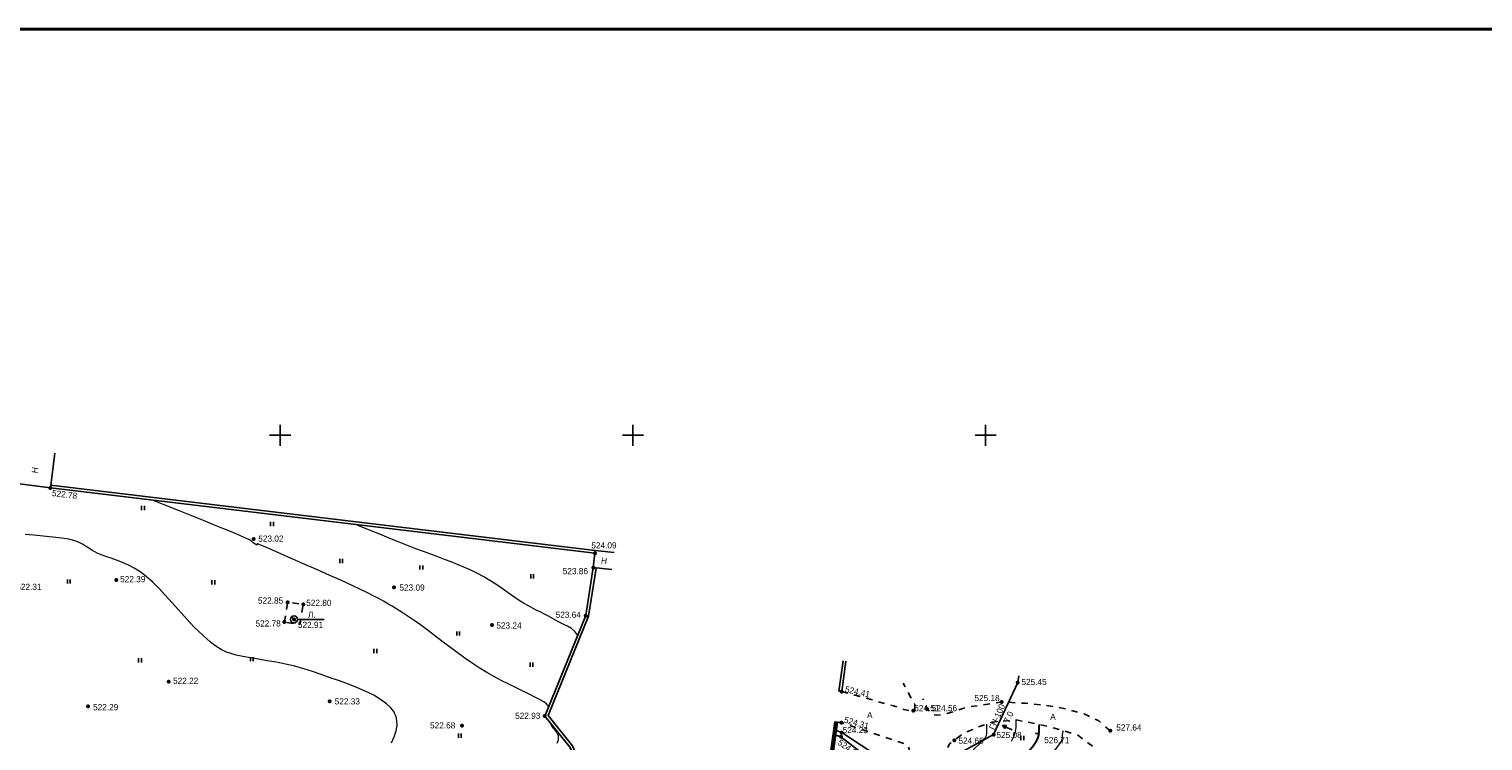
# Model space of a CAD drawing. Header units: millimetres. Extents: x -1128748 to 3035412, y -2195448 to -435774.
# Tile 78 of 159: x 491382 to 697479, y -1382078 to -1281086. Entities that reach past the tile are written whole.
import ezdxf

# ---------------------------------------------------------------- set-up
doc = ezdxf.new("R2010")
doc.units = ezdxf.units.MM
doc.linetypes.add('Д_ТРОТ_ТРУБА', pattern=[3, 1.5, -1.5])
doc.linetypes.add('ДОРОГИ_СТРОЯЩ', pattern=[9, 8, -1])
for name, color, linetype in [('(001) Сетка', 92, 'Continuous'), ('(004) Точки рельефа', 7, 'Continuous'), ('(004a) Точки рельефа (отк.)', 7, 'Continuous'), ('(007) Здания', 7, 'Continuous'), ('(011) Колодцы', 7, 'Continuous'), ('(013) Газ', 30, 'ИК_Газопровод -------г--------'), ('(022) Возд. Линии', 7, 'Continuous'), ('(025) Дорога', 7, 'Continuous'), ('(031) Горизонтали', 42, 'Continuous'), ('(035) Откосы', 7, 'Continuous'), ('(036) Растительность', 7, 'Continuous'), ('(040) Ограда', 7, 'Continuous')]:
    doc.layers.add(name, color=color, linetype=linetype)
for name, color, linetype, lineweight in [('(032) Горизонтали утолщенные', 32, 'Continuous', 30), ('(042) Бергштрих', 32, 'Continuous', 30), ('ВВГ 3х2.5', 5, 'Continuous', 40)]:
    doc.layers.add(name, color=color, linetype=linetype, lineweight=lineweight)
doc.styles.add('BM-431', font='txt')
doc.styles.add('D-431', font='txt')
doc.styles.add('P-131', font='txt')
doc.styles.add('S', font='txtwr', dxfattribs={"oblique": 15})
doc.styles.get("Standard").update_dxf_attribs({"font": 'arial.ttf'})
doc.linetypes.add('GAZ_VOZDUSH', pattern='A,1,-2,["~",Standard,S=3,R=0,X=-1.5,Y=-1.5],-1,10', length=14)
doc.linetypes.add('ИК_Газопровод -------г--------', pattern='A,9,-0.6,["Г",Standard,S=1.2,R=0,X=0,Y=-0.6],-1.2', length=10.8)
doc.linetypes.add('ОГРАДА_БЕТ', pattern='A,4,["|",Standard,S=0.8,R=0,X=0,Y=-0.8],4', length=8)
doc.linetypes.add('ОГРАДА_М_1М', pattern='A,2.5,["о",Standard,S=1,R=0,X=0,Y=-0.35],0.5,["0",Standard,S=0.5,R=0,X=-0.3,Y=-0.25],2.5', length=5.5)
doc.linetypes.add('ОТКОСЫ_УКРЕП', pattern='A,0.5,["|",Standard,S=1.2,R=0,X=0,Y=-1.2],0.8,[".",Standard,S=1,R=0.1,X=0.1,Y=-1.2],0.1,["|",Standard,S=0.5,R=0,X=0,Y=-0.5],0', length=1.4)

# ---------------------------------------------------------------- blocks, each defined once
blk = doc.blocks.new('I04010')
for p, q in [((-0.412273, 0.007146), (-0.412273, 1.207146)), ((0.387727, 1.207146), (0.387727, 0.007146))]:
    blk.add_line(p, q)
blk = doc.blocks.new('Setka')
at = {"layer": '(001) Сетка'}
for p, q in [((-1.5, 0), (1.5, 0)), ((0, 1.5), (0, -1.5))]:
    blk.add_line(p, q, dxfattribs=at)
blk = doc.blocks.new('I01171-flat-4')
at = {"layer": '(011) Колодцы'}
blk.add_line((-0.36, 0.35), (0.35, -0.35), dxfattribs=at)
blk.add_circle((0, 0), 0.5, dxfattribs=at)
at = {"color": 4, "style": 'S', "oblique": 15}
blk.add_attdef('Z', (0.81, -0.55), '', height=1, dxfattribs=at)
blk = doc.blocks.new('wef-flat-2')
at = {"layer": '(025) Дорога', "linetype": 'Д_ТРОТ_ТРУБА'}
blk.add_hatch(color=0, dxfattribs=at).paths.add_polyline_path([(-1121939, -1943163.38), (-1121938.8, -1943162.92), (-1121939.36, -1943162.94)])
at = {"layer": '(022) Возд. Линии', "color": 0}
for points in [[(-1121939.36, -1943162.94), (-1121939, -1943163.38)], [(-1121937.99, -1943163.55), (-1121938.9, -1943163.15)]]:
    blk.add_lwpolyline(points, dxfattribs=at)
at = {"layer": '(025) Дорога', "color": 0, "linetype": 'Д_ТРОТ_ТРУБА'}
blk.add_lwpolyline([(-1121939, -1943163.38), (-1121938.8, -1943162.92), (-1121939.36, -1943162.94), (-1121939, -1943163.38)], close=True, dxfattribs=at)
blk.add_lwpolyline([(-1121939, -1943163.38), (-1121938.8, -1943162.92)], dxfattribs=at)
blk = doc.blocks.new('A$C05d28b1e')
at = {"layer": '(013) Газ', "linetype": 'ByBlock'}
h = blk.add_hatch(color=0, dxfattribs=at)
edge = h.paths.add_edge_path()
edge.add_arc((138885, 152734), 250, 0, 360)
h = blk.add_hatch(color=0, dxfattribs=at)
edge = h.paths.add_edge_path()
edge.add_arc((135454, 145357), 250, 0, 360)
at = {"layer": '(004) Точки рельефа', "color": 7, "linetype": 'ByBlock', "lineweight": -2}
for p in [(1747, 180352), (30573, 173111), (78939, 171095), (78719, 169049), (11095, 167307), (50459, 166279), (35380, 164130), (37596, 163828), (34918, 161331), (36287, 161705), (64358, 160896), (77648, 162259), (18534, 152854), (138885, 152734), (113936, 151466), (7092, 149385), (41326, 150087), (126046, 148992), (136624, 150006), (60083, 146636), (71840, 147999), (113890, 147063), (113831, 145065), (129881, 144552), (135454, 145357), (152004, 145904)]:
    blk.add_point(p, dxfattribs=at)
at = {"layer": '(004a) Точки рельефа (отк.)', "color": 7, "linetype": 'ByBlock', "lineweight": -2}
for p in [(124083, 148765), (113938, 145653)]:
    blk.add_point(p, dxfattribs=at)
at = {"layer": '(007) Здания', "ltscale": 600}
blk.add_lwpolyline([(-3701, 181073), (1747, 180352), (2403, 185309)], dxfattribs=at)
at = {"layer": '(013) Газ', "linetype": 'GAZ_VOZDUSH', "ltscale": 600, "flags": 128}
blk.add_lwpolyline([(139039, 153682), (138885, 152734), (135454, 145357), (130316, 142546), (115842, 109039), (104824, 79051), (99727, 68744), (82201, 34139), (52809, 3628), (56082, -3749), (32593, -24350), (33828, -29046), (31852, -35564), (-6995, -77251), (-10648, -79274), (-22017, -90450), (-29954, -94459), (-74554, -132816), (-76953, -135094)], dxfattribs=at)
at = {"layer": '(022) Возд. Линии', "color": 0, "ltscale": 600, "flags": 128}
blk.add_lwpolyline([(36792, 161705), (40580, 161705)], dxfattribs=at)
at = {"layer": '(025) Дорога', "linetype": 'Д_ТРОТ_ТРУБА', "ltscale": 600, "flags": 128}
blk.add_lwpolyline([(34918, 161331), (35390, 164192), (37596, 163828), (37124, 160967)], close=True, dxfattribs=at)
for points in [[(113936, 151466), (121289, 149446), (122733, 148912), (123882, 148671), (124283, 148858), (124283, 149659), (122653, 152650)], [(152004, 145904), (150374, 147296), (148289, 148299), (144505, 149302), (139988, 149803), (136624, 150006), (131571, 149225), (128868, 148338), (127439, 148106), (126950, 148193), (126046, 148992), (125433, 150461)], [(113335, 147140), (113890, 147063), (123073, 144000), (123325, 143794), (123508, 143307), (123340, 142397), (117537, 129153), (105171, 96881), (98532, 80158)], [(103071, 78364), (108136, 94128), (121311, 127975), (129224, 144046), (129881, 144552), (131035, 145447), (133208, 146418), (135300, 147146), (138641, 147465), (143191, 146540), (147359, 145316), (149783, 143492), (150815, 142076)]]:
    blk.add_lwpolyline(points, dxfattribs=at)
at = {"layer": '(031) Горизонтали', "color": 42, "linetype": 'Continuous', "lineweight": 0, "ltscale": 600}
for points in [[(50108, 144220), (50467, 145065), (50748, 145883), (50893, 146696), (50873, 147357), (50761, 147865), (50632, 148213), (50551, 148390), (50474, 148534), (50296, 148818), (49964, 149229), (49415, 149751), (48574, 150367), (47587, 150946), (46483, 151491), (45288, 152008), (44031, 152499), (42738, 152971), (41437, 153426), (40155, 153870), (38921, 154307), (37687, 154710), (36404, 155057), (35096, 155357), (33788, 155618), (32505, 155849), (31270, 156058), (30110, 156254), (29048, 156446), (28109, 156641), (27317, 156849), (26697, 157077), (25959, 157444), (25362, 157796), (24859, 158152), (24398, 158531), (23931, 158952), (23409, 159435), (22780, 159999), (22223, 160533), (21542, 161252), (20764, 162111), (19911, 163067), (19010, 164075), (18083, 165091), (17157, 166072), (16255, 166972), (15401, 167749), (14621, 168358), (13710, 168934), (12820, 169403), (11958, 169785), (11133, 170101), (10352, 170372), (9625, 170618), (8959, 170861), (8363, 171120), (7709, 171473), (7192, 171801), (6741, 172107), (6285, 172392), (5752, 172659), (5071, 172912), (4358, 173076), (3328, 173237), (2089, 173391), (745, 173534), (-596, 173661), (-1828, 173767)], [(72384, 149334), (72068, 149736), (71700, 150020), (71273, 150248), (70784, 150481), (70226, 150781), (69809, 151009), (69234, 151296), (68520, 151642), (67689, 152044), (66764, 152501), (65765, 153010), (64714, 153569), (63632, 154177), (62540, 154832), (61533, 155486), (60484, 156213), (59408, 156992), (58322, 157802), (57242, 158622), (56184, 159431), (55164, 160207), (54198, 160928), (53303, 161575), (52495, 162124), (51625, 162688), (50883, 163161), (50226, 163568), (49607, 163937), (48980, 164293), (48300, 164662), (47522, 165070), (46600, 165544), (45730, 165968), (44518, 166533), (43044, 167204), (41386, 167947), (39625, 168729), (37841, 169516), (36111, 170274), (34516, 170969), (33136, 171567), (32050, 172035), (31446, 172293), (31174, 172408), (31088, 172442), (31076, 172446), (31068, 172437), (31059, 172398), (31052, 172317), (31036, 172246), (30956, 172268), (30865, 172318), (30737, 172407), (30517, 172569), (30336, 172712), (30216, 172845), (30088, 172966), (29904, 173062), (29575, 173208), (29153, 173387), (28689, 173584), (28297, 173750), (27863, 173931), (27377, 174132), (26829, 174357), (26206, 174611), (25718, 174808), (24775, 175188), (23447, 175722), (21806, 176381), (19923, 177138), (17868, 177964), (16251, 178613)], [(76503, 159447), (76093, 159989), (75618, 160397), (75076, 160726), (74463, 161031), (73778, 161366), (73019, 161784), (72379, 162153), (71808, 162460), (71271, 162730), (70736, 162994), (70172, 163278), (69545, 163611), (68824, 164020), (68219, 164394), (67610, 164802), (66984, 165240), (66330, 165704), (65634, 166189), (64885, 166692), (64071, 167209), (63179, 167734), (62198, 168264), (61281, 168718), (60377, 169130), (59477, 169512), (58570, 169873), (57646, 170224), (56694, 170576), (55703, 170940), (54664, 171324), (53566, 171741), (52398, 172201), (51217, 172675), (49895, 173207), (48472, 173778), (46988, 174375), (45483, 174979), (45029, 175162)], [(73587, 144146), (73762, 144624), (73794, 145129), (73662, 145579), (73429, 145916), (73145, 146216), (72862, 146558), (72632, 147019)], [(129812, 135791), (129834, 136083), (129907, 136870), (130026, 137797), (130204, 138788), (130455, 139770), (130792, 140667), (131236, 141475), (131763, 142225), (132325, 142900), (132871, 143485), (133352, 143961), (133719, 144311), (133923, 144519), (134147, 144758), (134330, 144947), (134467, 145214), (134510, 145504), (134528, 145973), (134521, 146547), (134503, 146868)], [(138018, 144451), (138342, 145103), (138559, 145786), (138655, 146379), (138674, 146930), (138660, 147462)], [(136025, 132040), (136037, 132076), (136197, 132462), (136417, 132913), (136696, 133408), (136983, 133813), (137574, 134602), (138400, 135685), (139392, 136977), (140481, 138389), (141596, 139835), (142669, 141226), (143631, 142476), (144411, 143498), (144941, 144203), (145152, 144505), (145207, 144728), (145208, 144922), (145216, 145157), (145250, 145380), (145280, 145557), (145302, 145781), (145301, 145920)]]:
    blk.add_lwpolyline(points, dxfattribs=at)
at = {"layer": '(032) Горизонтали утолщенные', "color": 32, "linetype": 'Continuous', "lineweight": 30, "ltscale": 600}
blk.add_lwpolyline([(140388, 142940), (140465, 143034), (141068, 143794), (141512, 144399), (141747, 144804), (141891, 145278), (141939, 145684), (141938, 146072), (141930, 146492), (141949, 146793)], dxfattribs=at)
at = {"layer": '(035) Откосы', "linetype": 'ОТКОСЫ_УКРЕП', "ltscale": 600}
for points in [[(121460, 139124), (113831, 145065), (113079, 145296)], [(113166, 145926), (113938, 145653), (122167, 140236)]]:
    blk.add_lwpolyline(points, dxfattribs=at)
at = {"layer": '(040) Ограда', "linetype": 'ОГРАДА_БЕТ', "ltscale": 600, "flags": 128}
for points in [[(78939, 171095), (1747, 180352)], [(79114, 168987), (78036, 162151), (72300, 148067), (75787, 143752), (76777, 141458), (78404, 139239), (107660, 107650), (97834, 80410)], [(114537, 155792), (113936, 151466)]]:
    blk.add_lwpolyline(points, dxfattribs=at)
at = {"layer": '(040) Ограда', "ltscale": 600, "flags": 128}
for points in [[(78987, 171492), (1795, 180749)], [(78719, 169049), (77648, 162259), (71840, 147999), (75441, 143543), (76428, 141258), (78095, 138984), (107201, 107557), (97119, 79607), (98114, 79156), (98532, 80158), (97458, 80546)], [(114141, 155847), (113540, 151521)], [(113540, 151521), (113936, 151466)], [(107473, 107852), (112939, 147195)], [(107839, 107582), (113335, 147140)], [(113335, 147140), (112939, 147195)]]:
    blk.add_lwpolyline(points, dxfattribs=at)
at = {"layer": '(040) Ограда', "linetype": 'ОГРАДА_М_1М', "ltscale": 600, "flags": 128}
blk.add_lwpolyline([(107648, 107663), (113137, 147168)], dxfattribs=at)
at = {"layer": '(042) Бергштрих', "color": 32, "linetype": 'Continuous', "lineweight": 30, "ltscale": 600}
blk.add_line((141915, 145481), (141419, 145541), dxfattribs=at)
at = {"ltscale": 600}
for points in [[(78987, 171492), (78719, 169049), (81349, 168766)], [(78987, 171492), (81664, 171204)]]:
    blk.add_lwpolyline(points, dxfattribs=at)
at = {"layer": '(001) Сетка', "xscale": 1000, "yscale": 1000, "zscale": 1000}
for p in [(34335, 187831), (84335, 187831), (134335, 187831)]:
    blk.add_blockref('Setka', p, dxfattribs=at)
at = {"layer": '(022) Возд. Линии', "xscale": 1000, "yscale": 1000, "zscale": 1000}
for name, p in [('I01171-flat-4', (36292, 161705)), ('wef-flat-2', (1122076078, 1943309589))]:
    blk.add_blockref(name, p, dxfattribs=at)
at = {"layer": '(036) Растительность', "linetype": 'Continuous', "xscale": 500, "yscale": 500, "zscale": 500}
for p in [(14888, 177197), (33178, 174947), (42978, 169702), (54337, 168766), (4373, 166782), (24865, 166671), (70052, 167499), (59575, 159403), (47830, 156924), (14453, 155607), (30327, 155757), (69953, 154987), (59795, 144910), (139534, 144590)]:
    blk.add_blockref('I04010', p, dxfattribs=at)
at = {"layer": '(004) Точки рельефа', "linetype": 'ByBlock', "char_height": 875, "attachment_point": 4, "style": 'D-431'}
for s, insert, rotation in [('522.78', (1992, 179651), 352.98283), ('524.41', (114420, 151836), 347.04094), ('524.31', (114298, 147503), 344.24624), ('524.21', (113524, 144404), 324.20435)]:
    blk.add_mtext(s, dxfattribs=dict(at, insert=insert, rotation=rotation))
for s, insert in [('523.02', (31223, 173161)), ('524.09', (78438, 172206)), ('523.86', (74387, 168552)), ('522.39', (11641, 167413)), ('522.85', (31175, 164374)), ('523.09', (51230, 166221)), ('522.80', (38021, 164054)), ('523.64', (73375, 162366)), ('522.78', (30832, 161132)), ('522.91', (36842, 160932)), ('523.24', (64970, 160838)), ('522.22', (19139, 152994)), ('525.45', (139405, 152829)), ('522.33', (42054, 150076)), ('525.18', (132741, 150549)), ('522.29', (7802, 149249)), ('522.93', (67636, 148031)), ('524.56', (126712, 149113)), ('522.68', (55570, 146672)), ('527.64', (152852, 146371)), ('524.65', (130478, 144503)), ('525.08', (135867, 145305)), ('526.71', (142638, 144580))]:
    blk.add_mtext(s, dxfattribs=dict(at, insert=insert))
at = {"layer": '(004a) Точки рельефа (отк.)', "linetype": 'ByBlock', "char_height": 875, "attachment_point": 4, "style": 'D-431'}
for s, insert in [('522.31', (-3077, 166318)), ('524.51', (124208, 149115)), ('524.23', (114063, 146003))]:
    blk.add_mtext(s, dxfattribs=dict(at, insert=insert))
at = {"layer": '(007) Здания', "style": 'P-131'}
for rotation, p in [(81.54283, (-63, 182398)), (353.69467, (79775, 169624))]:
    blk.add_text('Н', height=880, rotation=rotation, dxfattribs=at).set_placement(p)
at = {"layer": '(011) Колодцы', "style": 'BM-431'}
blk.add_text('Л.', height=875, dxfattribs=at).set_placement((38267, 161939))
at = {"layer": '(013) Газ', "color": 0, "linetype": 'Continuous', "style": 'BM-431'}
for s, p in [('ГН-100', (135570, 145966)), ('7.0', (137666, 146922))]:
    blk.add_text(s, height=875, rotation=65.95852, dxfattribs=at).set_placement(p)
at = {"layer": '(025) Дорога', "linetype": 'ДОРОГИ_СТРОЯЩ', "style": 'BM-431'}
for p in [(117528, 147705), (143487, 147448)]:
    blk.add_text('A', height=875, dxfattribs=at).set_placement(p)

msp = doc.modelspace()

# ---------------------------------------------------------------- linework, layer by layer
at = {"layer": 'ВВГ 3х2.5', "color": 3, "lineweight": 40, "ltscale": 100}
msp.add_lwpolyline([(-196484.6, -1743862.983), (2706213.824, -1743862.983), (2706213.824, -1281085.566), (-196484.6, -1281085.566)], close=True, dxfattribs=at)

# ---------------------------------------------------------------- next in the draw order: block references
at = {"color": 5, "lineweight": 50}
msp.add_blockref('A$C05d28b1e', (492649.328, -1526543.495), dxfattribs=at)

doc.saveas('drawing.dxf')
